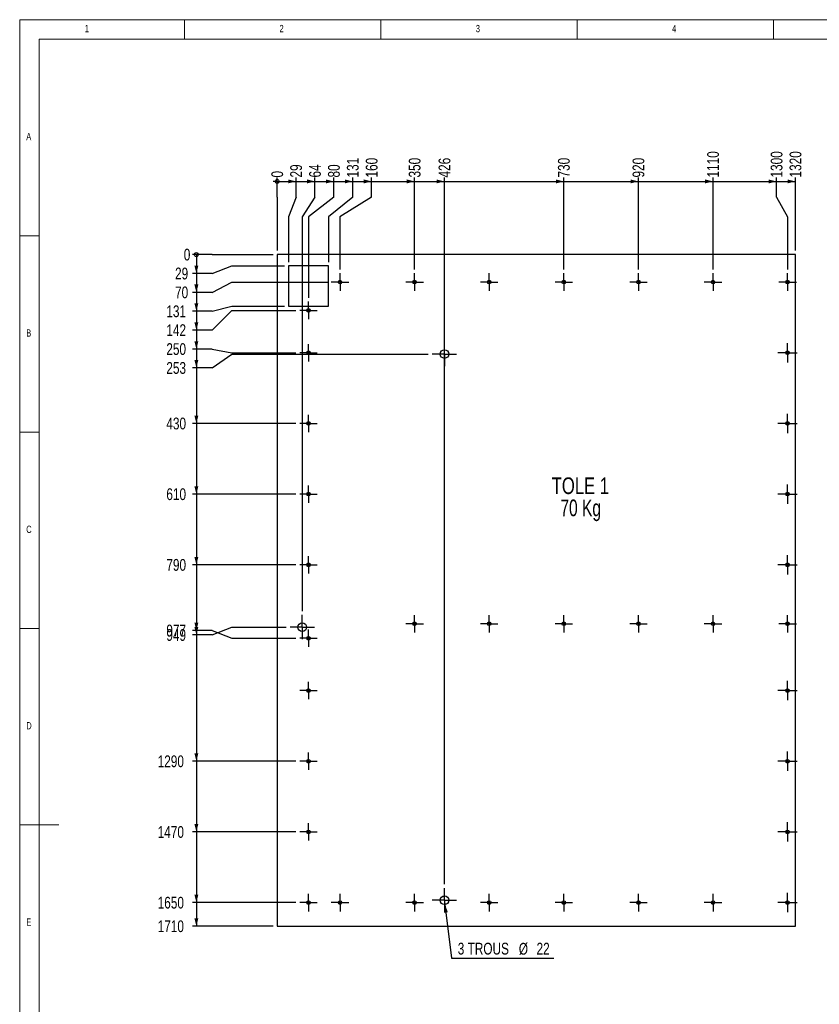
# Model space of a CAD drawing. Header units: millimetres. Extents: x 5 to 589, y 5 to 415.
# Tile 7 of 11: x 5 to 209, y 164 to 415. Entities that reach past the tile are written whole.
import ezdxf

# ---------------------------------------------------------------- set-up
doc = ezdxf.new("R2010")
doc.units = ezdxf.units.MM
doc.linetypes.add('CENTERX2', pattern=[20.32, 12.7, -2.54, 2.54, -2.54])
for name, color, linetype in [('COTES', 1, 'Continuous'), ('NOTES', 6, 'Continuous'), ('TRAIT-MIXTES', 3, 'CENTERX2')]:
    doc.layers.add(name, color=color, linetype=linetype)
doc.layers.add('TRAIT-FORT', color=4, linetype='Continuous', lineweight=25)
doc.styles.add('SLDTEXTSTYLE0', font='TXT', dxfattribs={"width": 0.75})
doc.styles.add('SLDTEXTSTYLE3', font='TXT', dxfattribs={"width": 0.7})
doc.dimstyles.new('SLDDIMSTYLE0', dxfattribs={"dimtxt": 3, "dimasz": 0.333333, "dimexe": 0, "dimexo": 0.0625, "dimgap": 0.75, "dimtad": 0, "dimtih": 1, "dimtoh": 1, "dimdec": 0, "dimlfac": 10, "dimrnd": 1e-09, "dimdsep": 46, "dimtxsty": 'SLDTEXTSTYLE0', "dimblk1": 'ORIGIN', "dimblk2": 'ORIGIN', "dimsah": 1, "dimcen": 0.09, "dimadec": 0, "dimazin": 2, "dimtfac": 1, "dimtdec": 0, "dimtofl": 0, "dimtmove": 0, "dimatfit": 3, "dimldrblk": 'ORIGIN', "dimfxl": 1, "dimfrac": 2, "dimtolj": 1, "dimtzin": 12, "dimarcsym": 0})
doc.dimstyles.new('SLDDIMSTYLE1', dxfattribs={"dimtxt": 3, "dimasz": 2, "dimexe": 0, "dimexo": 0.0625, "dimgap": 0.75, "dimtad": 0, "dimtih": 1, "dimtoh": 1, "dimdec": 0, "dimlfac": 10, "dimrnd": 1e-09, "dimzin": 12, "dimdsep": 46, "dimtxsty": 'SLDTEXTSTYLE0', "dimsah": 1, "dimcen": 0.09, "dimadec": 0, "dimazin": 3, "dimtfac": 1, "dimtdec": 0, "dimtofl": 0, "dimtmove": 0, "dimatfit": 3, "dimfxl": 1, "dimfrac": 2, "dimtolj": 1, "dimtzin": 12, "dimarcsym": 0})
doc.dimstyles.new('SLDDIMSTYLE2', dxfattribs={"dimtxt": 3, "dimasz": 2, "dimexe": 0, "dimexo": 0.0625, "dimgap": 0.75, "dimtad": 0, "dimtih": 1, "dimtoh": 1, "dimdec": 0, "dimlfac": 10, "dimrnd": 1e-09, "dimzin": 12, "dimdsep": 46, "dimtxsty": 'SLDTEXTSTYLE0', "dimblk1": 'NONE', "dimsah": 1, "dimcen": 0, "dimadec": 0, "dimazin": 3, "dimtfac": 1, "dimtdec": 0, "dimtmove": 0, "dimatfit": 3, "dimldrblk": 'NONE', "dimfxl": 1, "dimfrac": 2, "dimtolj": 1, "dimtzin": 12, "dimarcsym": 0})

# ---------------------------------------------------------------- blocks, each defined once
blk = doc.blocks.new('_Origin')
at = {"color": 0, "linetype": 'ByBlock', "lineweight": -2}
blk.add_line((0, 0), (-1, 0), dxfattribs=at)
blk.add_circle((0, 0), 0.5, dxfattribs=at)
blk = doc.blocks.new('_D')
at = {"layer": 'COTES', "color": 1, "transparency": 16777216}
for p, q in [((70.58, 369.82), (70.58, 374.82)), ((70.58, 369.82), (70.58, 364.82)), ((70.58, 364.82), (70.58, 356.2))]:
    blk.add_line(p, q, dxfattribs=at)
blk.add_blockref('_Origin', (70.58, 373.82), dxfattribs=at)
at = {"layer": 'COTES', "color": 1, "transparency": 16777216, "insert": (69.09, 374.82), "char_height": 3, "attachment_point": 1, "rotation": 90, "style": 'SLDTEXTSTYLE0'}
blk.add_mtext('0', dxfattribs=at)
blk = doc.blocks.new('_D_1')
at = {"layer": 'COTES', "color": 1, "transparency": 16777216}
for p, q in [((70.58, 373.82), (75.39, 373.82)), ((75.39, 369.82), (75.39, 374.82)), ((75.39, 369.82), (73.48, 364.82)), ((73.48, 364.82), (73.48, 353.3))]:
    blk.add_line(p, q, dxfattribs=at)
blk.add_solid([(75.39, 373.82), (73.39, 374.32), (73.39, 373.32)], dxfattribs=at)
at = {"layer": 'COTES', "color": 1, "transparency": 16777216, "insert": (73.9, 374.82), "char_height": 3, "attachment_point": 1, "rotation": 90, "style": 'SLDTEXTSTYLE0'}
blk.add_mtext('29', dxfattribs=at)
blk = doc.blocks.new('_D_2')
at = {"layer": 'COTES', "color": 1, "transparency": 16777216}
for p, q in [((75.39, 373.82), (80.2, 373.82)), ((80.2, 369.82), (80.2, 374.82)), ((80.2, 369.82), (76.98, 364.82)), ((76.98, 364.82), (76.98, 264.44))]:
    blk.add_line(p, q, dxfattribs=at)
blk.add_solid([(80.2, 373.82), (78.2, 374.32), (78.2, 373.32)], dxfattribs=at)
at = {"layer": 'COTES', "color": 1, "transparency": 16777216, "insert": (78.71, 374.82), "char_height": 3, "attachment_point": 1, "rotation": 90, "style": 'SLDTEXTSTYLE0'}
blk.add_mtext('64', dxfattribs=at)
blk = doc.blocks.new('_D_3')
at = {"layer": 'COTES', "color": 1, "transparency": 16777216}
for p, q in [((80.2, 373.82), (85.01, 373.82)), ((85.01, 369.82), (85.01, 374.82)), ((85.01, 369.82), (78.58, 364.82)), ((78.58, 364.82), (78.58, 344.21))]:
    blk.add_line(p, q, dxfattribs=at)
blk.add_solid([(85.01, 373.82), (83.01, 374.32), (83.01, 373.32)], dxfattribs=at)
at = {"layer": 'COTES', "color": 1, "transparency": 16777216, "insert": (83.52, 374.82), "char_height": 3, "attachment_point": 1, "rotation": 90, "style": 'SLDTEXTSTYLE0'}
blk.add_mtext('80', dxfattribs=at)
blk = doc.blocks.new('_D_4')
at = {"layer": 'COTES', "color": 1, "transparency": 16777216}
for p, q in [((85.01, 373.82), (89.82, 373.82)), ((89.82, 369.82), (89.82, 374.82)), ((89.82, 369.82), (83.68, 364.82)), ((83.68, 364.82), (83.68, 353.3))]:
    blk.add_line(p, q, dxfattribs=at)
blk.add_solid([(89.82, 373.82), (87.82, 374.32), (87.82, 373.32)], dxfattribs=at)
at = {"layer": 'COTES', "color": 1, "transparency": 16777216, "insert": (88.33, 374.82), "char_height": 3, "attachment_point": 1, "rotation": 90, "style": 'SLDTEXTSTYLE0'}
blk.add_mtext('131', dxfattribs=at)
blk = doc.blocks.new('_D_5')
at = {"layer": 'COTES', "color": 1, "transparency": 16777216}
for p, q in [((89.82, 373.82), (94.63, 373.82)), ((94.63, 369.82), (94.63, 374.82)), ((94.63, 369.82), (86.58, 364.82)), ((86.58, 364.82), (86.58, 351.43))]:
    blk.add_line(p, q, dxfattribs=at)
blk.add_solid([(94.63, 373.82), (92.63, 374.32), (92.63, 373.32)], dxfattribs=at)
at = {"layer": 'COTES', "color": 1, "transparency": 16777216, "insert": (93.14, 374.82), "char_height": 3, "attachment_point": 1, "rotation": 90, "style": 'SLDTEXTSTYLE0'}
blk.add_mtext('160', dxfattribs=at)
blk = doc.blocks.new('_D_6')
at = {"layer": 'COTES', "color": 1, "transparency": 16777216}
for p, q in [((94.63, 373.82), (105.58, 373.82)), ((105.58, 351.43), (105.58, 374.82))]:
    blk.add_line(p, q, dxfattribs=at)
blk.add_solid([(105.58, 373.82), (103.58, 374.32), (103.58, 373.32)], dxfattribs=at)
at = {"layer": 'COTES', "color": 1, "transparency": 16777216, "insert": (104.09, 374.82), "char_height": 3, "attachment_point": 1, "rotation": 90, "style": 'SLDTEXTSTYLE0'}
blk.add_mtext('350', dxfattribs=at)
blk = doc.blocks.new('_D_7')
at = {"layer": 'COTES', "color": 1, "transparency": 16777216}
for p, q in [((105.58, 373.82), (113.17, 373.82)), ((113.17, 194.9), (113.17, 374.82))]:
    blk.add_line(p, q, dxfattribs=at)
blk.add_solid([(113.17, 373.82), (111.17, 374.32), (111.17, 373.32)], dxfattribs=at)
at = {"layer": 'COTES', "color": 1, "transparency": 16777216, "insert": (111.69, 374.82), "char_height": 3, "attachment_point": 1, "rotation": 90, "style": 'SLDTEXTSTYLE0'}
blk.add_mtext('426', dxfattribs=at)
blk = doc.blocks.new('_D_8')
at = {"layer": 'COTES', "color": 1, "transparency": 16777216}
for p, q in [((113.17, 373.82), (143.58, 373.82)), ((143.58, 351.43), (143.58, 374.82))]:
    blk.add_line(p, q, dxfattribs=at)
blk.add_solid([(143.58, 373.82), (141.58, 374.32), (141.58, 373.32)], dxfattribs=at)
at = {"layer": 'COTES', "color": 1, "transparency": 16777216, "insert": (142.09, 374.82), "char_height": 3, "attachment_point": 1, "rotation": 90, "style": 'SLDTEXTSTYLE0'}
blk.add_mtext('730', dxfattribs=at)
blk = doc.blocks.new('_D_9')
at = {"layer": 'COTES', "color": 1, "transparency": 16777216}
for p, q in [((143.58, 373.82), (162.58, 373.82)), ((162.58, 351.43), (162.58, 374.82))]:
    blk.add_line(p, q, dxfattribs=at)
blk.add_solid([(162.58, 373.82), (160.58, 374.32), (160.58, 373.32)], dxfattribs=at)
at = {"layer": 'COTES', "color": 1, "transparency": 16777216, "insert": (161.09, 374.82), "char_height": 3, "attachment_point": 1, "rotation": 90, "style": 'SLDTEXTSTYLE0'}
blk.add_mtext('920', dxfattribs=at)
blk = doc.blocks.new('_D_10')
at = {"layer": 'COTES', "color": 1, "transparency": 16777216}
for p, q in [((162.58, 373.82), (181.58, 373.82)), ((181.58, 351.43), (181.58, 374.82))]:
    blk.add_line(p, q, dxfattribs=at)
blk.add_solid([(181.58, 373.82), (179.58, 374.32), (179.58, 373.32)], dxfattribs=at)
at = {"layer": 'COTES', "color": 1, "transparency": 16777216, "insert": (180.09, 374.82), "char_height": 3, "attachment_point": 1, "rotation": 90, "style": 'SLDTEXTSTYLE0'}
blk.add_mtext('1110', dxfattribs=at)
blk = doc.blocks.new('_D_11')
at = {"layer": 'COTES', "color": 1, "transparency": 16777216}
for p, q in [((181.58, 373.82), (197.76, 373.82)), ((197.76, 369.82), (197.76, 374.82)), ((197.76, 369.82), (200.58, 364.82)), ((200.58, 364.82), (200.58, 351.43))]:
    blk.add_line(p, q, dxfattribs=at)
blk.add_solid([(197.76, 373.82), (195.76, 374.32), (195.76, 373.32)], dxfattribs=at)
at = {"layer": 'COTES', "color": 1, "transparency": 16777216, "insert": (196.27, 374.82), "char_height": 3, "attachment_point": 1, "rotation": 90, "style": 'SLDTEXTSTYLE0'}
blk.add_mtext('1300', dxfattribs=at)
blk = doc.blocks.new('_D_12')
at = {"layer": 'COTES', "color": 1, "transparency": 16777216}
for p, q in [((197.76, 373.82), (202.57, 373.82)), ((202.57, 356.2), (202.57, 374.82))]:
    blk.add_line(p, q, dxfattribs=at)
blk.add_solid([(202.57, 373.82), (200.57, 374.32), (200.57, 373.32)], dxfattribs=at)
at = {"layer": 'COTES', "color": 1, "transparency": 16777216, "insert": (201.08, 374.82), "char_height": 3, "attachment_point": 1, "rotation": 90, "style": 'SLDTEXTSTYLE0'}
blk.add_mtext('1320', dxfattribs=at)
blk = doc.blocks.new('_D_13')
at = {"layer": 'COTES', "color": 1, "transparency": 16777216}
for p, q in [((54, 355.2), (49, 355.2)), ((54, 355.2), (59, 355.2)), ((59, 355.2), (69.58, 355.2))]:
    blk.add_line(p, q, dxfattribs=at)
blk.add_blockref('_Origin', (50, 355.2), dxfattribs=at)
at = {"layer": 'COTES', "color": 1, "transparency": 16777216, "insert": (46.79, 356.69), "char_height": 3, "attachment_point": 1, "style": 'SLDTEXTSTYLE0'}
blk.add_mtext('0', dxfattribs=at)
blk = doc.blocks.new('_D_14')
at = {"layer": 'COTES', "color": 1, "transparency": 16777216}
for p, q in [((50, 355.2), (50, 350.39)), ((54, 350.39), (59, 352.3)), ((59, 352.3), (72.48, 352.3)), ((54, 350.39), (49, 350.39))]:
    blk.add_line(p, q, dxfattribs=at)
blk.add_solid([(50, 350.39), (50.5, 352.39), (49.5, 352.39)], dxfattribs=at)
at = {"layer": 'COTES', "color": 1, "transparency": 16777216, "insert": (44.57, 351.88), "char_height": 3, "attachment_point": 1, "style": 'SLDTEXTSTYLE0'}
blk.add_mtext('29', dxfattribs=at)
blk = doc.blocks.new('_D_15')
at = {"layer": 'COTES', "color": 1, "transparency": 16777216}
for p, q in [((50, 350.39), (50, 345.58)), ((54, 345.58), (59, 348.2)), ((59, 348.2), (83.36, 348.2)), ((54, 345.58), (49, 345.58))]:
    blk.add_line(p, q, dxfattribs=at)
blk.add_solid([(50, 345.58), (50.5, 347.58), (49.5, 347.58)], dxfattribs=at)
at = {"layer": 'COTES', "color": 1, "transparency": 16777216, "insert": (44.57, 347.07), "char_height": 3, "attachment_point": 1, "style": 'SLDTEXTSTYLE0'}
blk.add_mtext('70', dxfattribs=at)
blk = doc.blocks.new('_D_16')
at = {"layer": 'COTES', "color": 1, "transparency": 16777216}
for p, q in [((50, 345.58), (50, 340.77)), ((54, 340.77), (59, 342.1)), ((59, 342.1), (72.48, 342.1)), ((54, 340.77), (49, 340.77))]:
    blk.add_line(p, q, dxfattribs=at)
blk.add_solid([(50, 340.77), (50.5, 342.77), (49.5, 342.77)], dxfattribs=at)
at = {"layer": 'COTES', "color": 1, "transparency": 16777216, "insert": (42.35, 342.26), "char_height": 3, "attachment_point": 1, "style": 'SLDTEXTSTYLE0'}
blk.add_mtext('131', dxfattribs=at)
blk = doc.blocks.new('_D_17')
at = {"layer": 'COTES', "color": 1, "transparency": 16777216}
for p, q in [((54, 335.96), (59, 340.98)), ((59, 340.98), (75.35, 340.98)), ((50, 340.77), (50, 335.96)), ((54, 335.96), (49, 335.96))]:
    blk.add_line(p, q, dxfattribs=at)
blk.add_solid([(50, 335.96), (50.5, 337.96), (49.5, 337.96)], dxfattribs=at)
at = {"layer": 'COTES', "color": 1, "transparency": 16777216, "insert": (42.35, 337.45), "char_height": 3, "attachment_point": 1, "style": 'SLDTEXTSTYLE0'}
blk.add_mtext('142', dxfattribs=at)
blk = doc.blocks.new('_D_18')
at = {"layer": 'COTES', "color": 1, "transparency": 16777216}
for p, q in [((50, 335.96), (50, 331.15)), ((54, 331.15), (49, 331.15)), ((54, 331.15), (59, 330.2)), ((59, 330.2), (75.35, 330.2))]:
    blk.add_line(p, q, dxfattribs=at)
blk.add_solid([(50, 331.15), (50.5, 333.15), (49.5, 333.15)], dxfattribs=at)
at = {"layer": 'COTES', "color": 1, "transparency": 16777216, "insert": (42.35, 332.64), "char_height": 3, "attachment_point": 1, "style": 'SLDTEXTSTYLE0'}
blk.add_mtext('250', dxfattribs=at)
blk = doc.blocks.new('_D_19')
at = {"layer": 'COTES', "color": 1, "transparency": 16777216}
for p, q in [((50, 331.15), (50, 326.34)), ((54, 326.34), (59, 329.88)), ((59, 329.88), (109.07, 329.88)), ((54, 326.34), (49, 326.34))]:
    blk.add_line(p, q, dxfattribs=at)
blk.add_solid([(50, 326.34), (50.5, 328.34), (49.5, 328.34)], dxfattribs=at)
at = {"layer": 'COTES', "color": 1, "transparency": 16777216, "insert": (42.35, 327.83), "char_height": 3, "attachment_point": 1, "style": 'SLDTEXTSTYLE0'}
blk.add_mtext('253', dxfattribs=at)
blk = doc.blocks.new('_D_20')
at = {"layer": 'COTES', "color": 1, "transparency": 16777216}
for p, q in [((50, 326.34), (50, 312.2)), ((75.35, 312.2), (49, 312.2))]:
    blk.add_line(p, q, dxfattribs=at)
blk.add_solid([(50, 312.2), (50.5, 314.2), (49.5, 314.2)], dxfattribs=at)
at = {"layer": 'COTES', "color": 1, "transparency": 16777216, "insert": (42.35, 313.69), "char_height": 3, "attachment_point": 1, "style": 'SLDTEXTSTYLE0'}
blk.add_mtext('430', dxfattribs=at)
blk = doc.blocks.new('_D_21')
at = {"layer": 'COTES', "color": 1, "transparency": 16777216}
for p, q in [((50, 312.2), (50, 294.2)), ((75.35, 294.2), (49, 294.2))]:
    blk.add_line(p, q, dxfattribs=at)
blk.add_solid([(50, 294.2), (50.5, 296.2), (49.5, 296.2)], dxfattribs=at)
at = {"layer": 'COTES', "color": 1, "transparency": 16777216, "insert": (42.35, 295.69), "char_height": 3, "attachment_point": 1, "style": 'SLDTEXTSTYLE0'}
blk.add_mtext('610', dxfattribs=at)
blk = doc.blocks.new('_D_22')
at = {"layer": 'COTES', "color": 1, "transparency": 16777216}
for p, q in [((50, 294.2), (50, 276.2)), ((75.35, 276.2), (49, 276.2))]:
    blk.add_line(p, q, dxfattribs=at)
blk.add_solid([(50, 276.2), (50.5, 278.2), (49.5, 278.2)], dxfattribs=at)
at = {"layer": 'COTES', "color": 1, "transparency": 16777216, "insert": (42.35, 277.69), "char_height": 3, "attachment_point": 1, "style": 'SLDTEXTSTYLE0'}
blk.add_mtext('790', dxfattribs=at)
blk = doc.blocks.new('_D_23')
at = {"layer": 'COTES', "color": 1, "transparency": 16777216}
for p, q in [((50, 276.2), (50, 259.5)), ((54, 259.5), (49, 259.5)), ((54, 259.5), (59, 257.52)), ((59, 257.52), (75.35, 257.52))]:
    blk.add_line(p, q, dxfattribs=at)
blk.add_solid([(50, 259.5), (50.5, 261.5), (49.5, 261.5)], dxfattribs=at)
at = {"layer": 'COTES', "color": 1, "transparency": 16777216, "insert": (42.35, 260.98), "char_height": 3, "attachment_point": 1, "style": 'SLDTEXTSTYLE0'}
blk.add_mtext('977', dxfattribs=at)
blk = doc.blocks.new('_D_24')
at = {"layer": 'COTES', "color": 1, "transparency": 16777216}
for p, q in [((54, 258.37), (49, 258.37)), ((50, 259.5), (50, 258.37)), ((54, 258.37), (59, 260.34)), ((59, 260.34), (72.88, 260.34))]:
    blk.add_line(p, q, dxfattribs=at)
blk.add_solid([(50, 258.37), (50.5, 260.37), (49.5, 260.37)], dxfattribs=at)
at = {"layer": 'COTES', "color": 1, "transparency": 16777216, "insert": (42.35, 259.85), "char_height": 3, "attachment_point": 1, "style": 'SLDTEXTSTYLE0'}
blk.add_mtext('949', dxfattribs=at)
blk = doc.blocks.new('_D_25')
at = {"layer": 'COTES', "color": 1, "transparency": 16777216}
for p, q in [((50, 258.37), (50, 226.2)), ((75.35, 226.2), (49, 226.2))]:
    blk.add_line(p, q, dxfattribs=at)
blk.add_solid([(50, 226.2), (50.5, 228.2), (49.5, 228.2)], dxfattribs=at)
at = {"layer": 'COTES', "color": 1, "transparency": 16777216, "insert": (40.14, 227.69), "char_height": 3, "attachment_point": 1, "style": 'SLDTEXTSTYLE0'}
blk.add_mtext('1290', dxfattribs=at)
blk = doc.blocks.new('_D_26')
at = {"layer": 'COTES', "color": 1, "transparency": 16777216}
for p, q in [((50, 226.2), (50, 208.2)), ((75.35, 208.2), (49, 208.2))]:
    blk.add_line(p, q, dxfattribs=at)
blk.add_solid([(50, 208.2), (50.5, 210.2), (49.5, 210.2)], dxfattribs=at)
at = {"layer": 'COTES', "color": 1, "transparency": 16777216, "insert": (40.14, 209.69), "char_height": 3, "attachment_point": 1, "style": 'SLDTEXTSTYLE0'}
blk.add_mtext('1470', dxfattribs=at)
blk = doc.blocks.new('_D_27')
at = {"layer": 'COTES', "color": 1, "transparency": 16777216}
for p, q in [((50, 208.2), (50, 190.2)), ((75.35, 190.2), (49, 190.2))]:
    blk.add_line(p, q, dxfattribs=at)
blk.add_solid([(50, 190.2), (50.5, 192.2), (49.5, 192.2)], dxfattribs=at)
at = {"layer": 'COTES', "color": 1, "transparency": 16777216, "insert": (40.14, 191.69), "char_height": 3, "attachment_point": 1, "style": 'SLDTEXTSTYLE0'}
blk.add_mtext('1650', dxfattribs=at)
blk = doc.blocks.new('_D_28')
at = {"layer": 'COTES', "color": 1, "transparency": 16777216}
for p, q in [((50, 190.2), (50, 184.2)), ((69.58, 184.2), (49, 184.2))]:
    blk.add_line(p, q, dxfattribs=at)
blk.add_solid([(50, 184.2), (50.5, 186.2), (49.5, 186.2)], dxfattribs=at)
at = {"layer": 'COTES', "color": 1, "transparency": 16777216, "insert": (40.14, 185.69), "char_height": 3, "attachment_point": 1, "style": 'SLDTEXTSTYLE0'}
blk.add_mtext('1710', dxfattribs=at)
blk = doc.blocks.new('_D_29')
at = {"layer": 'COTES', "color": 1, "transparency": 16777216}
for p, q in [((113.04, 191.89), (113.31, 189.71)), ((113.31, 189.71), (114.99, 176.08)), ((114.99, 176.08), (141.08, 176.08))]:
    blk.add_line(p, q, dxfattribs=at)
blk.add_solid([(113.31, 189.71), (113.05, 187.66), (114.05, 187.78)], dxfattribs=at)
at = {"layer": 'COTES', "color": 1, "transparency": 16777216, "char_height": 3, "attachment_point": 1, "style": 'SLDTEXTSTYLE0'}
for s, insert in [('3 TROUS', (116.57, 179.99)), ('%%c', (132.12, 179.95)), ('22', (136.64, 179.99))]:
    blk.add_mtext(s, dxfattribs=dict(at, insert=insert))
blk = doc.blocks.new('_None')
blk = doc.blocks.new('SW_NOTE_4')
at = {"layer": 'NOTES', "color": 0, "char_height": 4.233, "attachment_point": 2}
for s, insert, style in [('TOLE 1', (8.53, 5.46), 'SLDTEXTSTYLE0'), ('70 Kg', (8.61, -0.19), 'SLDTEXTSTYLE3')]:
    blk.add_mtext(s, dxfattribs=dict(at, insert=insert, style=style))
blk = doc.blocks.new('SW_CENTERMARKSYMBOL_0')
at = {"layer": 'TRAIT-MIXTES', "color": 0}
for p, q in [((0, 2), (0, 3.1)), ((-2, 0), (-3.1, 0)), ((0, 0), (-2, 0)), ((0, 0), (0, 2)), ((0, 0), (0, -2)), ((0, 0), (2, 0)), ((2, 0), (3.1, 0)), ((0, -2), (0, -3.1))]:
    blk.add_line(p, q, dxfattribs=at)
blk = doc.blocks.new('SW_CENTERMARKSYMBOL_1')
at = {"layer": 'TRAIT-MIXTES', "color": 0}
for p, q in [((0, 2), (0, 3.1)), ((-2, 0), (-3.1, 0)), ((0, 0), (-2, 0)), ((0, 0), (0, 2)), ((0, 0), (0, -2)), ((0, 0), (2, 0)), ((2, 0), (3.1, 0)), ((0, -2), (0, -3.1))]:
    blk.add_line(p, q, dxfattribs=at)
blk = doc.blocks.new('SW_CENTERMARKSYMBOL_2')
at = {"layer": 'TRAIT-MIXTES', "color": 0}
for p, q in [((0, 2), (0, 3.1)), ((-2, 0), (-3.1, 0)), ((0, 0), (-2, 0)), ((0, 0), (0, 2)), ((0, 0), (0, -2)), ((0, 0), (2, 0)), ((2, 0), (3.1, 0)), ((0, -2), (0, -3.1))]:
    blk.add_line(p, q, dxfattribs=at)
blk = doc.blocks.new('SW_CENTERMARKSYMBOL_3')
at = {"layer": 'TRAIT-MIXTES', "color": 0}
for p, q in [((0, 0), (-2, 0)), ((0, 2), (0, 2.225)), ((0, 0), (0, 2)), ((0, 0), (0, -2)), ((0, 0), (2, 0)), ((2, 0), (2.225, 0)), ((-2, 0), (-2.225, 0)), ((0, -2), (0, -2.225))]:
    blk.add_line(p, q, dxfattribs=at)
blk = doc.blocks.new('SW_CENTERMARKSYMBOL_4')
at = {"layer": 'TRAIT-MIXTES', "color": 0}
for p, q in [((-2, 0), (-2.225, 0)), ((0, 0), (-2, 0)), ((0, 2), (0, 2.225)), ((0, 0), (0, 2)), ((0, 0), (0, -2)), ((0, 0), (2, 0)), ((2, 0), (2.225, 0)), ((0, -2), (0, -2.225))]:
    blk.add_line(p, q, dxfattribs=at)
blk = doc.blocks.new('SW_CENTERMARKSYMBOL_5')
at = {"layer": 'TRAIT-MIXTES', "color": 0}
for p, q in [((-2, 0), (-2.225, 0)), ((0, 0), (-2, 0)), ((0, 2), (0, 2.225)), ((0, 0), (0, 2)), ((0, 0), (0, -2)), ((0, 0), (2, 0)), ((2, 0), (2.225, 0)), ((0, -2), (0, -2.225))]:
    blk.add_line(p, q, dxfattribs=at)
blk = doc.blocks.new('SW_CENTERMARKSYMBOL_6')
at = {"layer": 'TRAIT-MIXTES', "color": 0}
for p, q in [((-2, 0), (-2.225, 0)), ((0, 0), (-2, 0)), ((0, 2), (0, 2.225)), ((0, 0), (0, 2)), ((0, 0), (0, -2)), ((0, 0), (2, 0)), ((2, 0), (2.225, 0)), ((0, -2), (0, -2.225))]:
    blk.add_line(p, q, dxfattribs=at)
blk = doc.blocks.new('SW_CENTERMARKSYMBOL_7')
at = {"layer": 'TRAIT-MIXTES', "color": 0}
for p, q in [((0, 0), (-2, 0)), ((0, 2), (0, 2.225)), ((0, 0), (0, 2)), ((0, 0), (0, -2)), ((0, 0), (2, 0)), ((2, 0), (2.225, 0)), ((-2, 0), (-2.225, 0)), ((0, -2), (0, -2.225))]:
    blk.add_line(p, q, dxfattribs=at)
blk = doc.blocks.new('SW_CENTERMARKSYMBOL_8')
at = {"layer": 'TRAIT-MIXTES', "color": 0}
for p, q in [((0, 0), (-2, 0)), ((0, 2), (0, 2.225)), ((0, 0), (0, 2)), ((0, 0), (0, -2)), ((0, 0), (2, 0)), ((2, 0), (2.225, 0)), ((-2, 0), (-2.225, 0)), ((0, -2), (0, -2.225))]:
    blk.add_line(p, q, dxfattribs=at)
blk = doc.blocks.new('SW_CENTERMARKSYMBOL_9')
at = {"layer": 'TRAIT-MIXTES', "color": 0}
for p, q in [((-2, 0), (-2.225, 0)), ((0, 0), (-2, 0)), ((0, 2), (0, 2.225)), ((0, 0), (0, 2)), ((0, 0), (0, -2)), ((0, 0), (2, 0)), ((2, 0), (2.225, 0)), ((0, -2), (0, -2.225))]:
    blk.add_line(p, q, dxfattribs=at)
blk = doc.blocks.new('SW_CENTERMARKSYMBOL_10')
at = {"layer": 'TRAIT-MIXTES', "color": 0}
for p, q in [((-2, 0), (-2.225, 0)), ((0, 0), (-2, 0)), ((0, 2), (0, 2.225)), ((0, 0), (0, 2)), ((0, 0), (0, -2)), ((0, 0), (2, 0)), ((2, 0), (2.225, 0)), ((0, -2), (0, -2.225))]:
    blk.add_line(p, q, dxfattribs=at)
blk = doc.blocks.new('SW_CENTERMARKSYMBOL_11')
at = {"layer": 'TRAIT-MIXTES', "color": 0}
for p, q in [((-2, 0), (-2.225, 0)), ((0, 0), (-2, 0)), ((0, 2), (0, 2.225)), ((0, 0), (0, 2)), ((0, 0), (0, -2)), ((0, 0), (2, 0)), ((2, 0), (2.225, 0)), ((0, -2), (0, -2.225))]:
    blk.add_line(p, q, dxfattribs=at)
blk = doc.blocks.new('SW_CENTERMARKSYMBOL_12')
at = {"layer": 'TRAIT-MIXTES', "color": 0}
for p, q in [((-2, 0), (-2.225, 0)), ((0, 0), (-2, 0)), ((0, 2), (0, 2.225)), ((0, 0), (0, 2)), ((0, 0), (0, -2)), ((0, 0), (2, 0)), ((2, 0), (2.225, 0)), ((0, -2), (0, -2.225))]:
    blk.add_line(p, q, dxfattribs=at)
blk = doc.blocks.new('SW_CENTERMARKSYMBOL_13')
at = {"layer": 'TRAIT-MIXTES', "color": 0}
for p, q in [((-2, 0), (-2.225, 0)), ((0, 0), (-2, 0)), ((0, 2), (0, 2.225)), ((0, 0), (0, 2)), ((0, 0), (0, -2)), ((0, 0), (2, 0)), ((2, 0), (2.225, 0)), ((0, -2), (0, -2.225))]:
    blk.add_line(p, q, dxfattribs=at)
blk = doc.blocks.new('SW_CENTERMARKSYMBOL_14')
at = {"layer": 'TRAIT-MIXTES', "color": 0}
for p, q in [((-2, 0), (-2.225, 0)), ((0, 0), (-2, 0)), ((0, 2), (0, 2.225)), ((0, 0), (0, 2)), ((0, 0), (0, -2)), ((0, 0), (2, 0)), ((2, 0), (2.225, 0)), ((0, -2), (0, -2.225))]:
    blk.add_line(p, q, dxfattribs=at)
blk = doc.blocks.new('SW_CENTERMARKSYMBOL_15')
at = {"layer": 'TRAIT-MIXTES', "color": 0}
for p, q in [((-2, 0), (-2.225, 0)), ((0, 0), (-2, 0)), ((0, 2), (0, 2.225)), ((0, 0), (0, 2)), ((0, 0), (0, -2)), ((0, 0), (2, 0)), ((2, 0), (2.225, 0)), ((0, -2), (0, -2.225))]:
    blk.add_line(p, q, dxfattribs=at)
blk = doc.blocks.new('SW_CENTERMARKSYMBOL_16')
at = {"layer": 'TRAIT-MIXTES', "color": 0}
for p, q in [((0, 0), (-2, 0)), ((0, 2), (0, 2.225)), ((0, 0), (0, 2)), ((0, 0), (0, -2)), ((0, 0), (2, 0)), ((2, 0), (2.225, 0)), ((-2, 0), (-2.225, 0)), ((0, -2), (0, -2.225))]:
    blk.add_line(p, q, dxfattribs=at)
blk = doc.blocks.new('SW_CENTERMARKSYMBOL_17')
at = {"layer": 'TRAIT-MIXTES', "color": 0}
for p, q in [((0, 0), (-2, 0)), ((0, 2), (0, 2.225)), ((0, 0), (0, 2)), ((0, 0), (0, -2)), ((0, 0), (2, 0)), ((2, 0), (2.225, 0)), ((-2, 0), (-2.225, 0)), ((0, -2), (0, -2.225))]:
    blk.add_line(p, q, dxfattribs=at)
blk = doc.blocks.new('SW_CENTERMARKSYMBOL_18')
at = {"layer": 'TRAIT-MIXTES', "color": 0}
for p, q in [((-2, 0), (-2.225, 0)), ((0, 0), (-2, 0)), ((0, 2), (0, 2.225)), ((0, 0), (0, 2)), ((0, 0), (0, -2)), ((0, 0), (2, 0)), ((2, 0), (2.225, 0)), ((0, -2), (0, -2.225))]:
    blk.add_line(p, q, dxfattribs=at)
blk = doc.blocks.new('SW_CENTERMARKSYMBOL_19')
at = {"layer": 'TRAIT-MIXTES', "color": 0}
for p, q in [((-2, 0), (-2.225, 0)), ((0, 0), (-2, 0)), ((0, 2), (0, 2.225)), ((0, 0), (0, 2)), ((0, 0), (0, -2)), ((0, 0), (2, 0)), ((2, 0), (2.225, 0)), ((0, -2), (0, -2.225))]:
    blk.add_line(p, q, dxfattribs=at)
blk = doc.blocks.new('SW_CENTERMARKSYMBOL_20')
at = {"layer": 'TRAIT-MIXTES', "color": 0}
for p, q in [((-2, 0), (-2.225, 0)), ((0, 0), (-2, 0)), ((0, 2), (0, 2.225)), ((0, 0), (0, 2)), ((0, 0), (0, -2)), ((0, 0), (2, 0)), ((2, 0), (2.225, 0)), ((0, -2), (0, -2.225))]:
    blk.add_line(p, q, dxfattribs=at)
blk = doc.blocks.new('SW_CENTERMARKSYMBOL_21')
at = {"layer": 'TRAIT-MIXTES', "color": 0}
for p, q in [((0, 0), (-2, 0)), ((0, 2), (0, 2.225)), ((0, 0), (0, 2)), ((0, 0), (0, -2)), ((0, 0), (2, 0)), ((2, 0), (2.225, 0)), ((-2, 0), (-2.225, 0)), ((0, -2), (0, -2.225))]:
    blk.add_line(p, q, dxfattribs=at)
blk = doc.blocks.new('SW_CENTERMARKSYMBOL_22')
at = {"layer": 'TRAIT-MIXTES', "color": 0}
for p, q in [((-2, 0), (-2.225, 0)), ((0, 0), (-2, 0)), ((0, 2), (0, 2.225)), ((0, 0), (0, 2)), ((0, 0), (0, -2)), ((0, 0), (2, 0)), ((2, 0), (2.225, 0)), ((0, -2), (0, -2.225))]:
    blk.add_line(p, q, dxfattribs=at)
blk = doc.blocks.new('SW_CENTERMARKSYMBOL_23')
at = {"layer": 'TRAIT-MIXTES', "color": 0}
for p, q in [((-2, 0), (-2.225, 0)), ((0, 0), (-2, 0)), ((0, 2), (0, 2.225)), ((0, 0), (0, 2)), ((0, 0), (0, -2)), ((0, 0), (2, 0)), ((2, 0), (2.225, 0)), ((0, -2), (0, -2.225))]:
    blk.add_line(p, q, dxfattribs=at)
blk = doc.blocks.new('SW_CENTERMARKSYMBOL_24')
at = {"layer": 'TRAIT-MIXTES', "color": 0}
for p, q in [((-2, 0), (-2.225, 0)), ((0, 0), (-2, 0)), ((0, 2), (0, 2.225)), ((0, 0), (0, 2)), ((0, 0), (0, -2)), ((0, 0), (2, 0)), ((2, 0), (2.225, 0)), ((0, -2), (0, -2.225))]:
    blk.add_line(p, q, dxfattribs=at)
blk = doc.blocks.new('SW_CENTERMARKSYMBOL_25')
at = {"layer": 'TRAIT-MIXTES', "color": 0}
for p, q in [((0, 0), (-2, 0)), ((0, 2), (0, 2.225)), ((0, 0), (0, 2)), ((0, 0), (0, -2)), ((0, 0), (2, 0)), ((2, 0), (2.225, 0)), ((-2, 0), (-2.225, 0)), ((0, -2), (0, -2.225))]:
    blk.add_line(p, q, dxfattribs=at)
blk = doc.blocks.new('SW_CENTERMARKSYMBOL_26')
at = {"layer": 'TRAIT-MIXTES', "color": 0}
for p, q in [((-2, 0), (-2.225, 0)), ((0, 0), (-2, 0)), ((0, 2), (0, 2.225)), ((0, 0), (0, 2)), ((0, 0), (0, -2)), ((0, 0), (2, 0)), ((2, 0), (2.225, 0)), ((0, -2), (0, -2.225))]:
    blk.add_line(p, q, dxfattribs=at)
blk = doc.blocks.new('SW_CENTERMARKSYMBOL_27')
at = {"layer": 'TRAIT-MIXTES', "color": 0}
for p, q in [((-2, 0), (-2.225, 0)), ((0, 0), (-2, 0)), ((0, 2), (0, 2.225)), ((0, 0), (0, 2)), ((0, 0), (0, -2)), ((0, 0), (2, 0)), ((2, 0), (2.225, 0)), ((0, -2), (0, -2.225))]:
    blk.add_line(p, q, dxfattribs=at)
blk = doc.blocks.new('SW_CENTERMARKSYMBOL_28')
at = {"layer": 'TRAIT-MIXTES', "color": 0}
for p, q in [((-2, 0), (-2.225, 0)), ((0, 0), (-2, 0)), ((0, 2), (0, 2.225)), ((0, 0), (0, 2)), ((0, 0), (0, -2)), ((0, 0), (2, 0)), ((2, 0), (2.225, 0)), ((0, -2), (0, -2.225))]:
    blk.add_line(p, q, dxfattribs=at)
blk = doc.blocks.new('SW_CENTERMARKSYMBOL_29')
at = {"layer": 'TRAIT-MIXTES', "color": 0}
for p, q in [((-2, 0), (-2.225, 0)), ((0, 0), (-2, 0)), ((0, 2), (0, 2.225)), ((0, 0), (0, 2)), ((0, 0), (0, -2)), ((0, 0), (2, 0)), ((2, 0), (2.225, 0)), ((0, -2), (0, -2.225))]:
    blk.add_line(p, q, dxfattribs=at)
blk = doc.blocks.new('SW_CENTERMARKSYMBOL_30')
at = {"layer": 'TRAIT-MIXTES', "color": 0}
for p, q in [((-2, 0), (-2.225, 0)), ((0, 0), (-2, 0)), ((0, 2), (0, 2.225)), ((0, 0), (0, 2)), ((0, 0), (0, -2)), ((0, 0), (2, 0)), ((2, 0), (2.225, 0)), ((0, -2), (0, -2.225))]:
    blk.add_line(p, q, dxfattribs=at)
blk = doc.blocks.new('SW_CENTERMARKSYMBOL_31')
at = {"layer": 'TRAIT-MIXTES', "color": 0}
for p, q in [((-2, 0), (-2.225, 0)), ((0, 0), (-2, 0)), ((0, 2), (0, 2.225)), ((0, 0), (0, 2)), ((0, 0), (0, -2)), ((0, 0), (2, 0)), ((2, 0), (2.225, 0)), ((0, -2), (0, -2.225))]:
    blk.add_line(p, q, dxfattribs=at)
blk = doc.blocks.new('SW_CENTERMARKSYMBOL_32')
at = {"layer": 'TRAIT-MIXTES', "color": 0}
for p, q in [((-2, 0), (-2.47, 0)), ((0, 0), (-2, 0)), ((0, 2), (0, 2.47)), ((0, 0), (0, 2)), ((0, 0), (0, -2)), ((0, 0), (2, 0)), ((2, 0), (2.47, 0)), ((0, -2), (0, -2.47))]:
    blk.add_line(p, q, dxfattribs=at)
blk = doc.blocks.new('SW_CENTERMARKSYMBOL_33')
at = {"layer": 'TRAIT-MIXTES', "color": 0}
for p, q in [((-2, 0), (-2.47, 0)), ((0, 0), (-2, 0)), ((0, 2), (0, 2.47)), ((0, 0), (0, 2)), ((0, 0), (0, -2)), ((0, 0), (2, 0)), ((2, 0), (2.47, 0)), ((0, -2), (0, -2.47))]:
    blk.add_line(p, q, dxfattribs=at)
blk = doc.blocks.new('SW_CENTERMARKSYMBOL_34')
at = {"layer": 'TRAIT-MIXTES', "color": 0}
for p, q in [((-2, 0), (-2.47, 0)), ((0, 0), (-2, 0)), ((0, 2), (0, 2.47)), ((0, 0), (0, 2)), ((0, 0), (0, -2)), ((0, 0), (2, 0)), ((2, 0), (2.47, 0)), ((0, -2), (0, -2.47))]:
    blk.add_line(p, q, dxfattribs=at)
blk = doc.blocks.new('SW_CENTERMARKSYMBOL_35')
at = {"layer": 'TRAIT-MIXTES', "color": 0}
for p, q in [((-2, 0), (-2.47, 0)), ((0, 0), (-2, 0)), ((0, 2), (0, 2.47)), ((0, 0), (0, 2)), ((0, 0), (0, -2)), ((0, 0), (2, 0)), ((2, 0), (2.47, 0)), ((0, -2), (0, -2.47))]:
    blk.add_line(p, q, dxfattribs=at)
blk = doc.blocks.new('SW_CENTERMARKSYMBOL_36')
at = {"layer": 'TRAIT-MIXTES', "color": 0}
for p, q in [((-2, 0), (-2.47, 0)), ((0, 0), (-2, 0)), ((0, 2), (0, 2.47)), ((0, 0), (0, 2)), ((0, 0), (0, -2)), ((0, 0), (2, 0)), ((2, 0), (2.47, 0)), ((0, -2), (0, -2.47))]:
    blk.add_line(p, q, dxfattribs=at)
blk = doc.blocks.new('SW_CENTERMARKSYMBOL_37')
at = {"layer": 'TRAIT-MIXTES', "color": 0}
for p, q in [((-2, 0), (-2.47, 0)), ((0, 0), (-2, 0)), ((0, 2), (0, 2.47)), ((0, 0), (0, 2)), ((0, 0), (0, -2)), ((0, 0), (2, 0)), ((2, 0), (2.47, 0)), ((0, -2), (0, -2.47))]:
    blk.add_line(p, q, dxfattribs=at)
blk = doc.blocks.new('SW_CENTERMARKSYMBOL_38')
at = {"layer": 'TRAIT-MIXTES', "color": 0}
for p, q in [((-2, 0), (-2.47, 0)), ((0, 0), (-2, 0)), ((0, 2), (0, 2.47)), ((0, 0), (0, 2)), ((0, 0), (0, -2)), ((0, 0), (2, 0)), ((2, 0), (2.47, 0)), ((0, -2), (0, -2.47))]:
    blk.add_line(p, q, dxfattribs=at)
blk = doc.blocks.new('SW_CENTERMARKSYMBOL_39')
at = {"layer": 'TRAIT-MIXTES', "color": 0}
for p, q in [((-2, 0), (-2.47, 0)), ((0, 0), (-2, 0)), ((0, 2), (0, 2.47)), ((0, 0), (0, 2)), ((0, 0), (0, -2)), ((0, 0), (2, 0)), ((2, 0), (2.47, 0)), ((0, -2), (0, -2.47))]:
    blk.add_line(p, q, dxfattribs=at)

msp = doc.modelspace()

# ---------------------------------------------------------------- linework, layer by layer
at = {"color": 7, "linetype": 'Continuous', "lineweight": 18}
for p, q in [((589, 415), (5, 415)), ((5, 415), (5, 5)), ((47, 410), (47, 415)), ((97, 415), (97, 410)), ((147, 410), (147, 415)), ((197, 415), (197, 410)), ((584, 410), (10, 410)), ((10, 410), (10, 10)), ((10, 360), (5, 360)), ((5, 310), (10, 310)), ((10, 260), (5, 260)), ((5, 210), (15, 210))]:
    msp.add_line(p, q, dxfattribs=at)
at = {"layer": 'TRAIT-FORT', "color": 4, "linetype": 'Continuous', "lineweight": 25}
for p, q in [((202.57038, 355.204), (70.57538, 355.204)), ((70.57538, 355.204), (70.57538, 184.204)), ((202.57038, 184.204), (202.57038, 355.204)), ((83.67538, 352.304), (73.47538, 352.304)), ((73.47538, 352.304), (73.47538, 342.104)), ((83.67538, 342.104), (83.67538, 352.304)), ((73.47538, 342.104), (83.67538, 342.104)), ((70.57538, 184.204), (202.57038, 184.204))]:
    msp.add_line(p, q, dxfattribs=at)
for centre, radius in [((86.58038, 348.204), 0.47), ((105.58038, 348.204), 0.47), ((124.58038, 348.204), 0.47), ((143.58038, 348.204), 0.47), ((162.58038, 348.204), 0.47), ((181.58038, 348.204), 0.47), ((200.58038, 348.204), 0.47), ((86.58038, 348.204), 0.225), ((105.58038, 348.204), 0.225), ((124.58038, 348.204), 0.225), ((143.58038, 348.204), 0.225), ((162.58038, 348.204), 0.225), ((181.58038, 348.204), 0.225), ((200.58038, 348.204), 0.225), ((78.57538, 340.98481), 0.47), ((78.57538, 340.98481), 0.225), ((113.17192, 329.88049), 1.1), ((78.57538, 330.204), 0.47), ((78.57538, 330.204), 0.225), ((200.58038, 330.204), 0.47), ((200.58038, 330.204), 0.225), ((78.57538, 312.204), 0.47), ((78.57538, 312.204), 0.225), ((200.58038, 312.204), 0.47), ((200.58038, 312.204), 0.225), ((78.57538, 294.204), 0.47), ((78.57538, 294.204), 0.225), ((200.58038, 294.204), 0.47), ((200.58038, 294.204), 0.225), ((78.57538, 276.204), 0.47), ((78.57538, 276.204), 0.225), ((200.58038, 276.204), 0.47), ((200.58038, 276.204), 0.225), ((76.97949, 260.34024), 1.1), ((105.58038, 261.204), 0.47), ((105.58038, 261.204), 0.225), ((124.58038, 261.204), 0.47), ((124.58038, 261.204), 0.225), ((143.58038, 261.204), 0.47), ((143.58038, 261.204), 0.225), ((162.58038, 261.204), 0.47), ((162.58038, 261.204), 0.225), ((181.58038, 261.204), 0.47), ((181.58038, 261.204), 0.225), ((200.58038, 261.204), 0.47), ((200.58038, 261.204), 0.225), ((78.57538, 257.52393), 0.47), ((78.57538, 257.52393), 0.225), ((78.57538, 244.204), 0.47), ((78.57538, 244.204), 0.225), ((200.58038, 244.204), 0.47), ((200.58038, 244.204), 0.225), ((78.57538, 226.204), 0.47), ((78.57538, 226.204), 0.225), ((200.58038, 226.204), 0.47), ((200.58038, 226.204), 0.225), ((78.57538, 208.204), 0.47), ((78.57538, 208.204), 0.225), ((200.58038, 208.204), 0.47), ((200.58038, 208.204), 0.225), ((78.57538, 190.204), 0.47), ((86.58038, 190.204), 0.47), ((105.58038, 190.204), 0.47), ((113.17192, 190.79999), 1.1), ((124.58038, 190.204), 0.47), ((143.58038, 190.204), 0.47), ((162.58038, 190.204), 0.47), ((181.58038, 190.204), 0.47), ((200.58038, 190.204), 0.47), ((78.57538, 190.204), 0.225), ((86.58038, 190.204), 0.225), ((105.58038, 190.204), 0.225), ((124.58038, 190.204), 0.225), ((143.58038, 190.204), 0.225), ((162.58038, 190.204), 0.225), ((181.58038, 190.204), 0.225), ((200.58038, 190.204), 0.225)]:
    msp.add_circle(centre, radius, dxfattribs=at)

# ---------------------------------------------------------------- block references
at = {"layer": 'NOTES', "color": 211}
msp.add_blockref('SW_NOTE_4', (139.27344, 293.00538), dxfattribs=at)
at = {"layer": 'TRAIT-MIXTES', "color": 3}
for name, p in [('SW_CENTERMARKSYMBOL_21', (86.58038, 348.204)), ('SW_CENTERMARKSYMBOL_20', (105.58038, 348.204)), ('SW_CENTERMARKSYMBOL_19', (124.58038, 348.204)), ('SW_CENTERMARKSYMBOL_15', (143.58038, 348.204)), ('SW_CENTERMARKSYMBOL_16', (162.58038, 348.204)), ('SW_CENTERMARKSYMBOL_17', (181.58038, 348.204)), ('SW_CENTERMARKSYMBOL_18', (200.58038, 348.204)), ('SW_CENTERMARKSYMBOL_30', (78.57538, 340.98481)), ('SW_CENTERMARKSYMBOL_31', (78.57538, 330.204)), ('SW_CENTERMARKSYMBOL_0', (113.17192, 329.88049)), ('SW_CENTERMARKSYMBOL_39', (200.58038, 330.204)), ('SW_CENTERMARKSYMBOL_29', (78.57538, 312.204)), ('SW_CENTERMARKSYMBOL_38', (200.58038, 312.204)), ('SW_CENTERMARKSYMBOL_28', (78.57538, 294.204)), ('SW_CENTERMARKSYMBOL_37', (200.58038, 294.204)), ('SW_CENTERMARKSYMBOL_27', (78.57538, 276.204)), ('SW_CENTERMARKSYMBOL_36', (200.58038, 276.204)), ('SW_CENTERMARKSYMBOL_1', (76.97949, 260.34024)), ('SW_CENTERMARKSYMBOL_9', (105.58038, 261.204)), ('SW_CENTERMARKSYMBOL_10', (124.58038, 261.204)), ('SW_CENTERMARKSYMBOL_11', (143.58038, 261.204)), ('SW_CENTERMARKSYMBOL_12', (162.58038, 261.204)), ('SW_CENTERMARKSYMBOL_13', (181.58038, 261.204)), ('SW_CENTERMARKSYMBOL_14', (200.58038, 261.204)), ('SW_CENTERMARKSYMBOL_26', (78.57538, 257.52393)), ('SW_CENTERMARKSYMBOL_25', (78.57538, 244.204)), ('SW_CENTERMARKSYMBOL_35', (200.58038, 244.204)), ('SW_CENTERMARKSYMBOL_24', (78.57538, 226.204)), ('SW_CENTERMARKSYMBOL_33', (200.58038, 226.204)), ('SW_CENTERMARKSYMBOL_34', (200.58038, 208.204)), ('SW_CENTERMARKSYMBOL_23', (78.57538, 208.204)), ('SW_CENTERMARKSYMBOL_2', (113.17192, 190.79999)), ('SW_CENTERMARKSYMBOL_22', (78.57538, 190.204)), ('SW_CENTERMARKSYMBOL_3', (86.58038, 190.204)), ('SW_CENTERMARKSYMBOL_4', (105.58038, 190.204)), ('SW_CENTERMARKSYMBOL_5', (124.58038, 190.204)), ('SW_CENTERMARKSYMBOL_6', (143.58038, 190.204)), ('SW_CENTERMARKSYMBOL_7', (162.58038, 190.204)), ('SW_CENTERMARKSYMBOL_8', (181.58038, 190.204)), ('SW_CENTERMARKSYMBOL_32', (200.58038, 190.204))]:
    msp.add_blockref(name, p, dxfattribs=at)

# ---------------------------------------------------------------- texts
at = {"layer": 'NOTES', "color": 211, "char_height": 1.85208, "attachment_point": 1, "style": 'SLDTEXTSTYLE0'}
for s, insert in [('1', (21.58334, 413.66802)), ('2', (71.16667, 413.66802)), ('3', (121.16667, 413.66802)), ('4', (171.16667, 413.66802)), ('A', (6.66667, 386.16802)), ('B', (6.66667, 336.16802)), ('C', (6.66667, 286.16802)), ('D', (6.66667, 236.16802)), ('E', (6.66667, 186.16802))]:
    msp.add_mtext(s, dxfattribs=dict(at, insert=insert))

# ---------------------------------------------------------------- dimensions: what is measured, and where the dimension line sits
at = {"layer": 'COTES', "color": 1}
for feature_location, offset, dtype, origin, dimstyle, picture, middle in [((181.58038, 350.429), (0, 24.39373), 1, (70.57538, 355.204), 'SLDDIMSTYLE1', '_D_10', (181.58038, 379.25606)), ((200.58038, 350.429), (-2.82013, 24.39373), 1, (70.57538, 355.204), 'SLDDIMSTYLE1', '_D_11', (197.76025, 379.25606)), ((202.57038, 355.204), (0, 19.61873), 1, (70.57538, 355.204), 'SLDDIMSTYLE1', '_D_12', (202.57038, 379.25606)), ((83.67538, 352.304), (6.1405, 22.51873), 1, (70.57538, 355.204), 'SLDDIMSTYLE1', '_D_4', (89.81588, 378.14773)), ((86.58038, 350.429), (8.04563, 24.39373), 1, (70.57538, 355.204), 'SLDDIMSTYLE1', '_D_5', (94.626, 378.14773)), ((105.58038, 350.429), (0, 24.39373), 1, (70.57538, 355.204), 'SLDDIMSTYLE1', '_D_6', (105.58038, 378.14773)), ((113.17192, 193.89999), (0, 180.92274), 1, (70.57538, 355.204), 'SLDDIMSTYLE1', '_D_7', (113.17192, 378.14773)), ((143.58038, 350.429), (0, 24.39373), 1, (70.57538, 355.204), 'SLDDIMSTYLE1', '_D_8', (143.58038, 378.14773)), ((162.58038, 350.429), (0, 24.39373), 1, (70.57538, 355.204), 'SLDDIMSTYLE1', '_D_9', (162.58038, 378.14773)), ((73.47538, 352.304), (1.91013, 22.51873), 1, (70.57538, 355.204), 'SLDDIMSTYLE1', '_D_1', (75.3855, 377.03939)), ((76.97949, 263.44024), (3.21613, 111.38249), 1, (70.57538, 355.204), 'SLDDIMSTYLE1', '_D_2', (80.19563, 377.03939)), ((78.57538, 343.20981), (6.43038, 31.61291), 1, (70.57538, 355.204), 'SLDDIMSTYLE1', '_D_3', (85.00575, 377.03939)), ((70.5753750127, 355.2039993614), (0, 19.6187280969), 1, (70.5753750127, 355.2039993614), 'SLDDIMSTYLE0', '_D', (70.5753750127, 375.9310608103)), ((70.5753750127, 355.2039993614), (-21.5711501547, 0), 0, (70.5753750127, 355.2039993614), 'SLDDIMSTYLE0', '_D_13', (47.895891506, 355.2039993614)), ((76.35038, 226.204), (-27.34615, 0), 0, (70.57538, 355.204), 'SLDDIMSTYLE1', '_D_25', (44.57089, 226.204)), ((76.35038, 208.204), (-27.34615, 0), 0, (70.57538, 355.204), 'SLDDIMSTYLE1', '_D_26', (44.57089, 208.204)), ((76.35038, 190.204), (-27.34615, 0), 0, (70.57538, 355.204), 'SLDDIMSTYLE1', '_D_27', (44.57089, 190.204)), ((70.57538, 184.204), (-21.57115, 0), 0, (70.57538, 355.204), 'SLDDIMSTYLE1', '_D_28', (44.57089, 184.204)), ((73.47538, 342.104), (-24.47115, -1.33038), 0, (70.57538, 355.204), 'SLDDIMSTYLE1', '_D_16', (45.67922, 340.77362)), ((76.35038, 340.98481), (-27.34615, -5.02131), 0, (70.57538, 355.204), 'SLDDIMSTYLE1', '_D_17', (45.67922, 335.9635)), ((76.35038, 330.204), (-27.34615, 0.94937), 0, (70.57538, 355.204), 'SLDDIMSTYLE1', '_D_18', (45.67922, 331.15337)), ((110.07192, 329.88049), (-61.06769, -3.53724), 0, (70.57538, 355.204), 'SLDDIMSTYLE1', '_D_19', (45.67922, 326.34325)), ((76.35038, 312.204), (-27.34615, 0), 0, (70.57538, 355.204), 'SLDDIMSTYLE1', '_D_20', (45.67922, 312.204)), ((76.35038, 294.204), (-27.34615, 0), 0, (70.57538, 355.204), 'SLDDIMSTYLE1', '_D_21', (45.67922, 294.204)), ((76.35038, 276.204), (-27.34615, 0), 0, (70.57538, 355.204), 'SLDDIMSTYLE1', '_D_22', (45.67922, 276.204)), ((76.35038, 257.52393), (-27.34615, 1.97318), 0, (70.57538, 355.204), 'SLDDIMSTYLE1', '_D_23', (45.67922, 259.49711)), ((73.87949, 260.34024), (-24.87527, -1.97318), 0, (70.57538, 355.204), 'SLDDIMSTYLE1', '_D_24', (45.67922, 258.36706)), ((73.47538, 352.304), (-24.47115, -1.91013), 0, (70.57538, 355.204), 'SLDDIMSTYLE1', '_D_14', (46.78756, 350.39387)), ((84.35538, 348.204), (-35.35115, -2.62025), 0, (70.57538, 355.204), 'SLDDIMSTYLE1', '_D_15', (46.78756, 345.58375))]:
    dim = msp.add_ordinate_dim(feature_location=feature_location, offset=offset, dtype=dtype, origin=origin, dimstyle=dimstyle, dxfattribs=at)
    dim.commit()
    dim.dimension.update_dxf_attribs({"geometry": picture, "text_midpoint": middle})
dim = msp.add_diameter_dim_2p(p1=(113.03735, 191.89173), p2=(113.30649, 189.70825), text='3 TROUS<>', dimstyle='SLDDIMSTYLE2', dxfattribs=at)
dim.commit()
dim.dimension.update_dxf_attribs({"geometry": '_D_29', "text_midpoint": (128.82585, 178.51767), "dimtype": 163})

doc.saveas('drawing.dxf')
